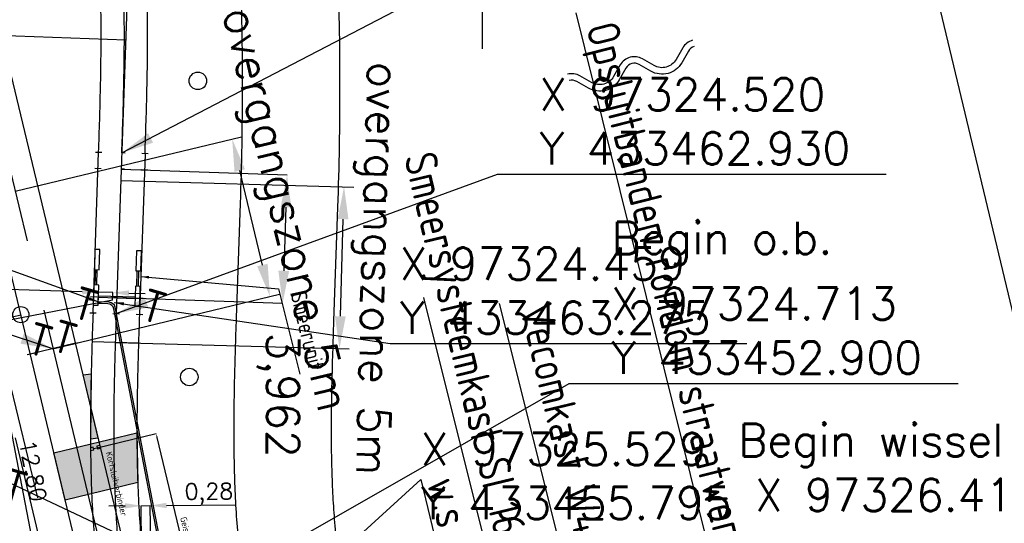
# Model space of a CAD drawing. Header units: millimetres. Extents: x 96940 to 101272, y 432237 to 434659.
# Tile 177 of 256: x 97322 to 97352, y 433456 to 433472. Entities that reach past the tile are written whole.
import ezdxf
from ezdxf.enums import TextEntityAlignment as Align

# ---------------------------------------------------------------- set-up
doc = ezdxf.new("R2010")
doc.units = ezdxf.units.MM
for name, pattern in [('CENTER', [35.225022, 22.015639, -4.403128, 4.403128, -4.403128]), ('DASHDOT', [25.4, 12.7, -6.35, 0, -6.35]), ('DASHED', [19.05, 12.7, -6.35])]:
    doc.linetypes.add(name, pattern=pattern)
for name, color, linetype in [('Ondergrond_Nieuw_IP', 8, 'Continuous'), ('R_A_COORDINAAT', 7, 'Continuous'), ('R_BL_T_N_MAST', 7, 'Continuous'), ('R_BN_N_Kabels_en_leidingen_maatvoering', 1, 'Continuous'), ('R_BN_T_LAS_met_halve_meter_aan_boog', 4, 'Continuous'), ('R_BN_T_N_CONSTRUCTIE', 7, 'Continuous'), ('R_BN_T_N_Hartspoor', 1, 'CENTER'), ('R_BN_T_N_HOOGTELIJN', 7, 'Continuous'), ('R_BN_T_N_Kokersysteem_laagspanning', 2, 'DASHED'), ('R_BN_T_N_Kokersysteem_signaal', 2, 'DASHDOT'), ('R_BN_T_N_Legplan_maatvoering', 1, 'Continuous'), ('R_BN_T_N_Noordpijl', 7, 'Continuous'), ('R_BN_T_N_Opsluitband', 1, 'Continuous'), ('R_BN_T_N_Retourstroomkabels', 2, 'Continuous'), ('R_BN_T_N_Smeerinstallatie_kabels_en_unit', 9, 'Continuous'), ('R_BN_T_N_Smeerinstallatie_kabels_en_unit_Maatvoering', 7, 'Continuous'), ('R_BN_T_N_Spoor', 3, 'Continuous'), ('R_BN_T_N_Tekst', 7, 'Continuous'), ('R_BN_T_N_Thermietlassen', 7, 'Continuous'), ('R_BN_T_N_Vecomwissel_20kmh', 7, 'Continuous'), ('R_BN_T_N_Vecomwissel_20mkh_Bemating_Tekst', 1, 'Continuous'), ('R_BN_T_N_Verkanting', 7, 'Continuous'), ('R_BN_T_N_Verkanting_Maatvoering', 7, 'Continuous')]:
    doc.layers.add(name, color=color, linetype=linetype)
doc.layers.add('R_BN_T_N_Coordinaten', color=7, linetype='Continuous', lineweight=25)
doc.layers.add('R_BN_T_N_Las', color=3, linetype='Continuous', lineweight=25)
doc.styles.add('ISO', font='iso.shx')
doc.styles.get("Standard").update_dxf_attribs({"font": 'romans.shx'})
doc.linetypes.add('dSV_BESCHOEIING_LINKS', pattern='A,3,[144,dSV.shx,S=0.1,R=0,X=0,Y=-0.1],2', length=5)
doc.dimstyles.new('RET 1-100', dxfattribs={"dimtxt": 150, "dimasz": 125, "dimexe": 0.1, "dimexo": 0, "dimgap": 50, "dimtad": 1, "dimdec": 0, "dimzin": 1, "dimtxsty": 'ISO', "dimcen": 0, "dimclrd": 1, "dimclre": 1, "dimclrt": 7, "dimaunit": 2, "dimadec": 4, "dimazin": 0, "dimtfac": 1, "dimtdec": 0, "dimtmove": 0, "dimatfit": 0, "dimfxl": 1, "dimarcsym": 0})
doc.dimstyles.new('RET 1-500', dxfattribs={"dimtxt": 1, "dimasz": 1, "dimexe": 0.3, "dimexo": 0, "dimgap": 0.3, "dimtad": 1, "dimdec": 3, "dimzin": 1, "dimtxsty": 'Standard', "dimcen": 0, "dimclrd": 1, "dimclre": 1, "dimclrt": 7, "dimaunit": 2, "dimadec": 4, "dimazin": 0, "dimtfac": 1, "dimtdec": 3, "dimtofl": 0, "dimtmove": 0, "dimatfit": 0, "dimfxl": 1, "dimarcsym": 0})
doc.dimstyles.get("Standard").update_dxf_attribs({"dimtxt": 0.18, "dimasz": 0.18, "dimexe": 0.18, "dimexo": 0.0625, "dimgap": 0.09, "dimtad": 0, "dimtih": 1, "dimtoh": 1, "dimdec": 4, "dimzin": 0, "dimdsep": 46, "dimtxsty": 'Standard', "dimcen": 0.09, "dimadec": 0, "dimazin": 0, "dimtfac": 1, "dimtdec": 4, "dimtofl": 0, "dimtmove": 0, "dimatfit": 3, "dimfxl": 1, "dimtolj": 1, "dimtzin": 0, "dimarcsym": 0})

# ---------------------------------------------------------------- blocks, each defined once
blk = doc.blocks.new('*D108')
at = {"layer": 'Defpoints', "color": 0, "transparency": 16777216}
for p in [(97328.101, 433468.32), (97321.396, 433466.71), (97322.564, 433461.848)]:
    blk.add_point(p, dxfattribs=at)
at = {"layer": 'R_BN_T_N_Verkanting_Maatvoering', "color": 1, "lineweight": -2, "transparency": 16777216}
for p, q in [((97321.396, 433466.71), (97328.393, 433468.39)), ((97329.035, 433464.431), (97328.335, 433467.348)), ((97322.564, 433461.848), (97329.561, 433463.529))]:
    blk.add_line(p, q, dxfattribs=at)
at = {"layer": 'R_BN_T_N_Verkanting_Maatvoering', "color": 1, "transparency": 16777216}
for points in [[(97328.497, 433467.387), (97328.173, 433467.309), (97328.101, 433468.32)], [(97329.197, 433464.47), (97328.873, 433464.392), (97329.269, 433463.459)]]:
    blk.add_solid(points, dxfattribs=at)
at = {"layer": 'R_BN_T_N_Verkanting_Maatvoering', "color": 7, "transparency": 16777216, "insert": (97329.625, 433466.115), "char_height": 1, "attachment_point": 5, "rotation": 283.5038}
blk.add_mtext('overgangszone 5m', dxfattribs=at)
blk = doc.blocks.new('*U120')
at = {"layer": 'R_BN_T_N_Retourstroomkabels', "color": 7}
blk.add_lwpolyline([(0, 0), (1.865, 0)], dxfattribs=at)
for centre in [(0, 0), (1.865, 0)]:
    blk.add_circle(centre, 0.25, dxfattribs=at)
blk = doc.blocks.new('Thermietlas')
at = {"layer": 'R_BN_T_N_Thermietlassen', "style": 'ISO'}
blk.add_text('T', height=1, dxfattribs=at).set_placement((-0.313, -0.611))
blk = doc.blocks.new('Las')
at = {"layer": 'R_BN_T_N_Las', "color": 7}
blk.add_line((-0.1, 0), (0.1, 0), dxfattribs=at)
blk = doc.blocks.new('*D176')
at = {"layer": 'Defpoints', "color": 0, "transparency": 16777216}
for p in [(97324.662, 433467.041), (97331.556, 433466.847), (97324.521, 433462.043)]:
    blk.add_point(p, dxfattribs=at)
at = {"layer": 'R_BN_T_N_Verkanting_Maatvoering', "color": 1, "lineweight": -2, "transparency": 16777216}
for p, q in [((97324.662, 433467.041), (97331.855, 433466.838)), ((97331.443, 433462.848), (97331.527, 433465.847)), ((97324.521, 433462.043), (97331.714, 433461.84))]:
    blk.add_line(p, q, dxfattribs=at)
at = {"layer": 'R_BN_T_N_Verkanting_Maatvoering', "color": 1, "transparency": 16777216}
for points in [[(97331.694, 433465.842), (97331.361, 433465.852), (97331.556, 433466.847)], [(97331.609, 433462.843), (97331.276, 433462.853), (97331.414, 433461.849)]]:
    blk.add_solid(points, dxfattribs=at)
at = {"layer": 'R_BN_T_N_Verkanting_Maatvoering', "color": 7, "transparency": 16777216, "insert": (97332.451, 433464.32), "char_height": 1, "attachment_point": 5, "rotation": 268.3817}
blk.add_mtext('overgangszone 5m', dxfattribs=at)
blk = doc.blocks.new('*D192')
at = {"layer": 'Defpoints', "color": 0, "transparency": 16777216}
for p in [(97325.752, 433459.232), (97323.933, 433458.792), (97325.87, 433450.691)]:
    blk.add_point(p, dxfattribs=at)
at = {"layer": 'R_BN_T_N_Vecomwissel_20mkh_Bemating_Tekst', "color": 1, "lineweight": -2, "transparency": 16777216}
for p, q in [((97323.933, 433458.792), (97325.752, 433459.232)), ((97327.68, 433451.257), (97325.782, 433459.11)), ((97325.87, 433450.691), (97327.71, 433451.136))]:
    blk.add_line(p, q, dxfattribs=at)
at = {"layer": 'R_BN_T_N_Vecomwissel_20mkh_Bemating_Tekst', "color": 1, "transparency": 16777216}
for points in [[(97325.802, 433459.115), (97325.761, 433459.105), (97325.752, 433459.232)], [(97327.701, 433451.262), (97327.66, 433451.252), (97327.71, 433451.136)]]:
    blk.add_solid(points, dxfattribs=at)
at = {"layer": 'R_BN_T_N_Vecomwissel_20mkh_Bemating_Tekst', "color": 7, "transparency": 16777216, "insert": (97326.905, 433455.226), "char_height": 0.2, "attachment_point": 5, "rotation": 283.5919, "style": 'ISO'}
blk.add_mtext('Geisoleerde stangen 8,33', dxfattribs=at)
blk = doc.blocks.new('*D222')
at = {"layer": 'Defpoints', "color": 0, "transparency": 16777216}
for p in [(97324.406, 433463.347), (97320.64, 433462.619), (97326.836, 433450.785)]:
    blk.add_point(p, dxfattribs=at)
at = {"layer": 'R_BN_T_N_Smeerinstallatie_kabels_en_unit_Maatvoering', "color": 1, "lineweight": -2, "transparency": 16777216}
for p, q in [((97324.406, 433463.347), (97320.64, 433462.619)), ((97322.976, 433450.547), (97320.735, 433462.128)), ((97326.836, 433450.785), (97323.071, 433450.056))]:
    blk.add_line(p, q, dxfattribs=at)
at = {"layer": 'R_BN_T_N_Smeerinstallatie_kabels_en_unit_Maatvoering', "color": 1, "transparency": 16777216}
for points in [[(97320.817, 433462.144), (97320.654, 433462.112), (97320.64, 433462.619)], [(97323.058, 433450.563), (97322.894, 433450.531), (97323.071, 433450.056)]]:
    blk.add_solid(points, dxfattribs=at)
at = {"layer": 'R_BN_T_N_Smeerinstallatie_kabels_en_unit_Maatvoering', "color": 7, "transparency": 16777216, "insert": (97321.875, 433458.067), "char_height": 0.5, "attachment_point": 5, "rotation": 280.9495}
blk.add_mtext('12,80', dxfattribs=at)
blk = doc.blocks.new('*D223')
at = {"layer": 'Defpoints', "color": 0, "transparency": 16777216}
for p in [(97323.973, 433463.592), (97323.966, 433463.36), (97324.406, 433463.347)]:
    blk.add_point(p, dxfattribs=at)
at = {"layer": 'R_BN_T_N_Smeerinstallatie_kabels_en_unit_Maatvoering', "color": 1, "lineweight": -2, "transparency": 16777216}
for p, q in [((97323.473, 433463.607), (97319.608, 433463.722)), ((97323.966, 433463.36), (97323.973, 433463.592)), ((97324.413, 433463.579), (97323.973, 433463.592)), ((97324.406, 433463.347), (97324.413, 433463.579)), ((97324.913, 433463.564), (97325.412, 433463.549))]:
    blk.add_line(p, q, dxfattribs=at)
at = {"layer": 'R_BN_T_N_Smeerinstallatie_kabels_en_unit_Maatvoering', "color": 1, "transparency": 16777216}
for points in [[(97323.476, 433463.69), (97323.471, 433463.524), (97323.973, 433463.592)], [(97324.915, 433463.647), (97324.91, 433463.481), (97324.413, 433463.579)]]:
    blk.add_solid(points, dxfattribs=at)
at = {"layer": 'R_BN_T_N_Smeerinstallatie_kabels_en_unit_Maatvoering', "color": 7, "transparency": 16777216, "insert": (97320.441, 433464.045), "char_height": 0.5, "attachment_point": 5, "rotation": 358.2908}
blk.add_mtext('0,44', dxfattribs=at)
blk = doc.blocks.new('*D227')
at = {"layer": 'Defpoints', "color": 0, "transparency": 16777216}
for p in [(97325.292, 433457.002), (97325.305, 433455.731), (97325.586, 433455.734)]:
    blk.add_point(p, dxfattribs=at)
at = {"layer": 'R_BN_T_N_Smeerinstallatie_kabels_en_unit_Maatvoering', "color": 1, "lineweight": -2, "transparency": 16777216}
for p, q in [((97324.792, 433456.997), (97324.292, 433456.992)), ((97325.292, 433457.002), (97325.573, 433457.005)), ((97325.305, 433455.731), (97325.292, 433457.002)), ((97325.586, 433455.734), (97325.573, 433457.005)), ((97326.073, 433457.01), (97328.197, 433457.032))]:
    blk.add_line(p, q, dxfattribs=at)
at = {"layer": 'R_BN_T_N_Smeerinstallatie_kabels_en_unit_Maatvoering', "color": 1, "transparency": 16777216}
for points in [[(97324.792, 433457.081), (97324.793, 433456.914), (97325.292, 433457.002)], [(97326.072, 433457.093), (97326.074, 433456.927), (97325.573, 433457.005)]]:
    blk.add_solid(points, dxfattribs=at)
at = {"layer": 'R_BN_T_N_Smeerinstallatie_kabels_en_unit_Maatvoering', "color": 7, "transparency": 16777216, "insert": (97327.382, 433457.371), "char_height": 0.5, "attachment_point": 5, "rotation": 0.578}
blk.add_mtext('0,28', dxfattribs=at)
blk = doc.blocks.new('N_PIJL')
at = {"layer": 'R_A_COORDINAAT'}
for points in [[(0, 7.803), (-0.783, 0.846), (-0.506, 0.815), (0.697, -0.634), (0.533, 0.818), (0.783, 0.846)], [(-0.549, 0.434), (-0.73, -1.176), (-1.007, -1.145), (-1.052, -1.552), (-1.073, -1.742), (-1.079, -1.794), (-1.08, -1.835), (-1.075, -1.895), (-1.064, -1.932), (-1.048, -1.976), (-1.03, -2.009), (-1.001, -2.05), (-0.975, -2.082), (-0.936, -2.116), (-0.9, -2.14), (-0.854, -2.164), (-0.793, -2.187), (-0.732, -2.196), (-0.65, -2.194), (-0.58, -2.177), (-0.518, -2.145), (-0.477, -2.122), (-0.454, -2.083), (-0.415, -2.044), (-0.384, -2.014), (-0.332, -1.975), (-0.275, -1.938), (-0.196, -1.906), (-0.14, -1.889), (-0.049, -1.876), (0.001, -1.875), (0.07, -1.88), (0.129, -1.89), (0.196, -1.912), (0.256, -1.94), (0.301, -1.963), (0.339, -1.99), (0.367, -2.012), (0.41, -2.051), (0.444, -2.089), (0.474, -2.115), (0.509, -2.14), (0.55, -2.163), (0.592, -2.179), (0.632, -2.19), (0.681, -2.195), (0.744, -2.194), (0.789, -2.188), (0.854, -2.164), (0.92, -2.13), (0.968, -2.093), (0.998, -2.059), (1.021, -2.023), (1.04, -1.991), (1.054, -1.954), (1.065, -1.928), (1.073, -1.891), (1.077, -1.853), (1.079, -1.815), (1.078, -1.78), (1.052, -1.552), (1.007, -1.145), (0.758, -1.173)]]:
    blk.add_hatch(color=256, dxfattribs=at).paths.add_polyline_path(points)
for p, q in [((0, 7.803), (-0.783, 0.846)), ((0.783, 0.846), (0, 7.803)), ((-0.783, 0.846), (-1.007, -1.145)), ((-1.007, -1.145), (-0.783, 0.846)), ((-0.783, 0.846), (-0.506, 0.815)), ((-0.783, 0.846), (-0.506, 0.815)), ((-0.506, 0.815), (0.697, -0.634)), ((-0.506, 0.815), (0.697, -0.634)), ((0.783, 0.846), (0.533, 0.818)), ((0.533, 0.818), (0.783, 0.846)), ((0.697, -0.634), (0.533, 0.818)), ((0.697, -0.634), (0.533, 0.818)), ((1.007, -1.145), (0.783, 0.846)), ((0.783, 0.846), (1.007, -1.145)), ((-0.878, 0), (-2.5, 0)), ((-0.73, -1.176), (-0.549, 0.434)), ((-0.73, -1.176), (-0.549, 0.434)), ((-0.549, 0.434), (0.758, -1.173)), ((-0.549, 0.434), (0.758, -1.173)), ((0.878, 0), (2.5, 0)), ((-1.007, -1.145), (-1.078, -1.78)), ((-1.052, -1.552), (-1.007, -1.145)), ((-1.007, -1.145), (-0.73, -1.176)), ((-1.007, -1.145), (-0.73, -1.176)), ((0.758, -1.173), (1.007, -1.145)), ((0.758, -1.173), (1.007, -1.145)), ((1.078, -1.78), (1.007, -1.145)), ((1.007, -1.145), (1.052, -1.552)), ((-1.08, -1.835), (-1.079, -1.794)), ((-1.079, -1.794), (-1.073, -1.742)), ((-1.073, -1.742), (-1.052, -1.552)), ((1.052, -1.552), (1.078, -1.78)), ((1.079, -1.815), (1.077, -1.853)), ((1.078, -1.78), (1.079, -1.815)), ((-1.075, -1.895), (-1.08, -1.835)), ((-1.064, -1.932), (-1.075, -1.895)), ((-1.048, -1.976), (-1.064, -1.932)), ((-1.03, -2.009), (-1.048, -1.976)), ((-1.001, -2.05), (-1.03, -2.009)), ((-0.975, -2.082), (-1.001, -2.05)), ((-0.936, -2.116), (-0.975, -2.082)), ((-0.9, -2.14), (-0.936, -2.116)), ((-0.854, -2.164), (-0.9, -2.14)), ((-0.793, -2.187), (-0.854, -2.164)), ((-0.732, -2.196), (-0.793, -2.187)), ((-0.65, -2.194), (-0.732, -2.196)), ((-0.58, -2.177), (-0.65, -2.194)), ((-0.518, -2.145), (-0.58, -2.177)), ((-0.477, -2.122), (-0.518, -2.145)), ((-0.454, -2.083), (-0.477, -2.122)), ((-0.415, -2.044), (-0.454, -2.083)), ((-0.384, -2.014), (-0.415, -2.044)), ((-0.332, -1.975), (-0.384, -2.014)), ((-0.275, -1.938), (-0.332, -1.975)), ((-0.196, -1.906), (-0.275, -1.938)), ((-0.14, -1.889), (-0.196, -1.906)), ((-0.049, -1.876), (-0.14, -1.889)), ((0.001, -1.875), (-0.049, -1.876)), ((0, -1.875), (0, -4.649)), ((0.07, -1.88), (0.001, -1.875)), ((0.129, -1.89), (0.07, -1.88)), ((0.196, -1.912), (0.129, -1.89)), ((0.256, -1.94), (0.196, -1.912)), ((0.301, -1.963), (0.256, -1.94)), ((0.339, -1.99), (0.301, -1.963)), ((0.367, -2.012), (0.339, -1.99)), ((0.41, -2.051), (0.367, -2.012)), ((0.444, -2.089), (0.41, -2.051)), ((0.474, -2.115), (0.444, -2.089)), ((0.509, -2.14), (0.474, -2.115)), ((0.55, -2.163), (0.509, -2.14)), ((0.592, -2.179), (0.55, -2.163)), ((0.632, -2.19), (0.592, -2.179)), ((0.681, -2.195), (0.632, -2.19)), ((0.744, -2.194), (0.681, -2.195)), ((0.789, -2.188), (0.744, -2.194)), ((0.854, -2.164), (0.789, -2.188)), ((0.92, -2.13), (0.854, -2.164)), ((0.968, -2.093), (0.92, -2.13)), ((0.998, -2.059), (0.968, -2.093)), ((1.021, -2.023), (0.998, -2.059)), ((1.04, -1.991), (1.021, -2.023)), ((1.054, -1.954), (1.04, -1.991)), ((1.065, -1.928), (1.054, -1.954)), ((1.073, -1.891), (1.065, -1.928)), ((1.077, -1.853), (1.073, -1.891))]:
    blk.add_line(p, q, dxfattribs=at)
for centre, radius, start, end in [((0, 0), 1.875, 111.3084, 235.85403), ((0, 0), 1.875, 0, 68.6916), ((0, 0), 1.875, 304.14597, 0), ((-0.705, -1.822), 0.375, 173.58121, 270), ((0.705, -1.822), 0.375, 270, 6.41879), ((-0.705, -1.822), 0.375, 270, 306.95226), ((-0.006, -2.454), 0.579, 38.60375, 144.95255), ((0.705, -1.822), 0.375, 226.25814, 270)]:
    blk.add_arc(centre, radius, start, end, dxfattribs=at)
blk = doc.blocks.new('water')
at = {"ltscale": 2}
for points in [[(-2, -0.3, 0.198912), (-1.788, -0.212), (-1.495, 0.081, -0.414214), (-0.505, 0.081), (-0.212, -0.212, 0.414214), (0.212, -0.212), (0.505, 0.081, -0.414214), (1.495, 0.081), (1.788, -0.212, 0.198912), (2, -0.3, 0.198912)], [(-2, -0.5, 0.198912), (-1.646, -0.354), (-1.354, -0.061, -0.414214), (-0.646, -0.061), (-0.354, -0.354, 0.414214), (0.354, -0.354), (0.646, -0.061, -0.414214), (1.354, -0.061), (1.646, -0.354, 0.198912), (2, -0.5, 0.198912)]]:
    blk.add_lwpolyline(points, format="xyb", dxfattribs=at)
blk = doc.blocks.new('*D686')
at = {"layer": 'Defpoints', "color": 0, "transparency": 16777216}
for p in [(97324.675, 433467.39), (97324.537, 433463.43), (97329.659, 433463.251)]:
    blk.add_point(p, dxfattribs=at)
at = {"layer": 'R_BN_T_N_Legplan_maatvoering', "color": 1, "lineweight": -2, "transparency": 16777216}
for p, q in [((97324.675, 433467.39), (97329.797, 433467.211)), ((97329.762, 433466.212), (97329.694, 433464.251)), ((97324.537, 433463.43), (97329.659, 433463.251))]:
    blk.add_line(p, q, dxfattribs=at)
at = {"layer": 'R_BN_T_N_Legplan_maatvoering', "color": 1, "transparency": 16777216}
for points in [[(97329.596, 433466.217), (97329.929, 433466.206), (97329.797, 433467.211)], [(97329.527, 433464.257), (97329.86, 433464.245), (97329.659, 433463.251)]]:
    blk.add_solid(points, dxfattribs=at)
at = {"layer": 'R_BN_T_N_Legplan_maatvoering', "color": 7, "transparency": 16777216, "insert": (97329.515, 433460.413), "char_height": 1, "attachment_point": 5, "rotation": 270}
blk.add_mtext('3,962', dxfattribs=at)

msp = doc.modelspace()

# ---------------------------------------------------------------- hatches: boundary and pattern name
at = {"layer": 'R_BN_T_N_Verkanting', "linetype": 'Continuous', "ltscale": 0.05}
for points in [[(97323.96195, 433459.0988), (97323.49493, 433461.04351), (97323.7461, 433461.071), (97323.72466, 433459.07116)], [(97322.59718, 433458.63644), (97325.15913, 433459.25169), (97325.18465, 433457.71517), (97322.94745, 433457.17791)]]:
    msp.add_hatch(color=256, dxfattribs=at).paths.add_polyline_path(points)

# ---------------------------------------------------------------- linework, layer by layer
for p, q in [((97323.7736, 433462.07065), (97325.2079, 433462.02591)), ((97323.26142, 433462.01587), (97321.86609, 433461.68078))]:
    msp.add_line(p, q)
at = {"layer": 'Ondergrond_Nieuw_IP', "linetype": 'dSV_BESCHOEIING_LINKS', "flags": 128}
msp.add_lwpolyline([(97339.209, 433484.709, 0.150899), (97336.695, 433483.257), (97331.73923, 433478.40701, 0.22876171), (97331.14879, 433476.77123, -0.01269396), (97331.31098, 433474.69592, -0.0042653), (97331.35348, 433473.73246, -0.0176126), (97331.35621, 433466.22065), (97331.2333, 433462.69613, 0.00104167), (97331.20145, 433461.72464, 0.00208334), (97331.17641, 433460.78095, 0.00312501), (97331.16166, 433459.86505, 0.00416669), (97331.1603, 433458.97702, 0.00520838), (97331.17512, 433458.11711, 0.00625053), (97331.20851, 433457.28568, 0.00727809), (97331.2624, 433456.48498, 0.00930615), (97331.34923, 433455.62271, 0.00730452), (97331.45651, 433454.82444, 0.00427622), (97331.57208, 433454.09319, 0.01759808), (97332.87891, 433447.66269), (97333.5823, 433444.73375, 0.00104167), (97333.81124, 433443.78908, 0.00208333), (97334.03932, 433442.87303), (97334.03892, 433442.87293, 0.10381856), (97353.06959, 433403.98234, 0.11416434), (97375.92485, 433385.4444, 0.45297152), (97378.69838, 433386.60566), (97381.44962, 433394.80778, 0.14063084), (97381.49838, 433395.90993), (97378.523, 433408.325)], format="xyb", dxfattribs=at)
at = {"layer": 'Ondergrond_Nieuw_IP'}
msp.add_lwpolyline([(97364.597, 433411.29), (97361.336, 433424.9), (97347.939, 433480.81), (97360.385, 433483.77), (97362.692, 433474.226)], dxfattribs=at)
at = {"layer": 'Ondergrond_Nieuw_IP', "linetype": 'Continuous'}
msp.add_lwpolyline([(97331.13124, 433442.13609, -0.00208334), (97330.89712, 433443.07641, -0.00104167), (97330.66523, 433444.03322), (97329.96185, 433446.96216, -0.01759808), (97328.61297, 433453.59954, -0.00427622), (97328.48939, 433454.38147, -0.00730453), (97328.37044, 433455.26661, -0.00930615), (97328.27242, 433456.23998, -0.00727808), (97328.21267, 433457.12782, -0.00625053), (97328.17626, 433458.03419, -0.00520838), (97328.16037, 433458.95659, -0.00416669), (97328.1618, 433459.89462, -0.00312501), (97328.17716, 433460.84802, -0.00208334), (97328.20286, 433461.8167, -0.00104167), (97328.23512, 433462.80068), (97328.35803, 433466.32521, 0.01739726), (97328.35852, 433473.53653)], format="xyb", dxfattribs=at)
at = {"layer": 'R_BL_T_N_MAST'}
for centre in [(97327.04171, 433470.11309), (97326.77602, 433460.97325)]:
    msp.add_circle(centre, 0.27, dxfattribs=at)
at = {"layer": 'R_BN_T_LAS_met_halve_meter_aan_boog'}
for p, q in [((97323.85839, 433467.41808), (97324.05826, 433467.41111)), ((97324.77533, 433467.3861), (97324.67539, 433467.38959)), ((97325.49239, 433467.3611), (97325.29251, 433467.36807)), ((97323.7203, 433463.45843), (97323.92018, 433463.45146)), ((97324.43737, 433463.43342), (97324.53731, 433463.42994)), ((97325.35431, 433463.40144), (97325.15443, 433463.40841))]:
    msp.add_line(p, q, dxfattribs=at)
at = {"layer": 'R_BN_T_N_CONSTRUCTIE', "linetype": 'Continuous', "ltscale": 0.05}
for p, q in [((97323.87581, 433467.91778), (97324.07569, 433467.91081)), ((97324.79275, 433467.8858), (97324.69281, 433467.88929)), ((97325.50982, 433467.8608), (97325.30994, 433467.86777)), ((97323.70288, 433462.95873), (97323.90276, 433462.95176)), ((97324.41994, 433462.93372), (97324.61982, 433462.92675)), ((97325.13701, 433462.90872), (97325.33688, 433462.90175))]:
    msp.add_line(p, q, dxfattribs=at)
at = {"layer": 'R_BN_T_N_Hartspoor', "ltscale": 0.5}
msp.add_line((97289.3774, 433600.03869), (97327.05051, 433443.16514), dxfattribs=at)
at = {"layer": 'R_BN_T_N_Hartspoor', "linetype": 'Continuous', "ltscale": 0.05}
msp.add_line((97324.95742, 433475.47727), (97324.51988, 433462.93024), dxfattribs=at)
msp.add_lwpolyline([(97324.69281, 433467.88929, 0.00104167), (97324.72558, 433468.88875, 0.00208334), (97324.7521, 433469.88839, 0.00312501), (97324.76821, 433470.88826, 0.00416669), (97324.76974, 433471.88824, 0.00520838), (97324.75251, 433472.88808, 0.00625008), (97324.71238, 433473.88725, 0.0072918), (97324.64521, 433474.88495)], format="xyb", dxfattribs=at)
at = {"layer": 'R_BN_T_N_Hartspoor', "ltscale": 0.05}
msp.add_lwpolyline([(97324.51988, 433462.93024, 0.00104167), (97324.48711, 433461.93078, 0.00208334), (97324.46059, 433460.93113, 0.00312501), (97324.44448, 433459.93127, 0.00416669), (97324.44296, 433458.93128, 0.00520838), (97324.46018, 433457.93145, 0.00625008), (97324.50031, 433456.93228, 0.0072918), (97324.56748, 433455.93457)], format="xyb", dxfattribs=at)
at = {"layer": 'R_BN_T_N_HOOGTELIJN', "linetype": 'Continuous', "ltscale": 0.05}
msp.add_line((97294.74555, 433472.43334), (97324.81471, 433471.38475), dxfattribs=at)
at = {"layer": 'R_BN_T_N_Kokersysteem_laagspanning', "ltscale": 0.3}
msp.add_line((97326.09896, 433440.5753), (97313.0424, 433494.94374), dxfattribs=at)
at = {"layer": 'R_BN_T_N_Kokersysteem_signaal', "color": 2, "linetype": 'DASHDOT', "ltscale": 0.3}
msp.add_line((97325.89931, 433440.37883), (97312.80904, 433494.8877), dxfattribs=at)
at = {"layer": 'R_BN_T_N_Smeerinstallatie_kabels_en_unit', "color": 9}
for p, q in [((97323.86239, 433464.91136), (97323.8439, 433464.29164)), ((97324.01233, 433464.90689), (97323.86239, 433464.91136)), ((97323.99384, 433464.28716), (97324.01233, 433464.90689)), ((97325.14682, 433464.87303), (97325.12833, 433464.25331)), ((97325.29676, 433464.86856), (97325.14682, 433464.87303)), ((97325.27826, 433464.24883), (97325.29676, 433464.86856)), ((97323.8439, 433464.29164), (97323.99384, 433464.28716)), ((97323.87153, 433463.81387), (97323.88576, 433464.29054)), ((97323.92187, 433463.81222), (97323.9361, 433464.28889)), ((97325.12833, 433464.25331), (97325.27826, 433464.24883)), ((97325.15596, 433463.77555), (97325.17018, 433464.25222)), ((97325.2063, 433463.77389), (97325.22053, 433464.25056)), ((97323.82967, 433463.81477), (97323.81118, 433463.19505)), ((97323.97961, 433463.8103), (97323.82967, 433463.81477)), ((97323.96111, 433463.19058), (97323.97961, 433463.8103)), ((97325.1141, 433463.77645), (97325.09561, 433463.15672)), ((97325.26403, 433463.77197), (97325.1141, 433463.77645)), ((97325.24554, 433463.15225), (97325.26403, 433463.77197)), ((97324.29946, 433463.28), (97323.96408, 433463.29001)), ((97325.10255, 433463.38932), (97323.96805, 433463.42318)), ((97325.10403, 433463.43925), (97323.96954, 433463.47311)), ((97323.81118, 433463.19505), (97323.96111, 433463.19058)), ((97324.25991, 433463.23111), (97323.96259, 433463.23998)), ((97325.09561, 433463.15672), (97325.24554, 433463.15225))]:
    msp.add_line(p, q, dxfattribs=at)
at = {"layer": 'R_BN_T_N_Smeerinstallatie_kabels_en_unit'}
for p, q in [((97326.77913, 433450.97759), (97324.44841, 433463.0779)), ((97326.83623, 433450.95341), (97324.48796, 433463.12679))]:
    msp.add_line(p, q, dxfattribs=at)
for centre in [(97324.29349, 433463.08009), (97324.25394, 433463.0312)]:
    msp.add_arc(centre, 0.2, 13.503832, 88.290759, dxfattribs=at)
at = {"layer": 'R_BN_T_N_Spoor'}
for p, q in [((97327.74817, 433443.33269), (97295.6627, 433576.93893)), ((97326.35284, 433442.9976), (97294.26737, 433576.60384))]:
    msp.add_line(p, q, dxfattribs=at)
at = {"layer": 'R_BN_T_N_Spoor', "linetype": 'Continuous', "ltscale": 0.05}
for p, q in [((97323.80282, 433462.95524), (97323.97575, 433467.91429)), ((97325.40988, 433467.86428), (97325.23694, 433462.90523))]:
    msp.add_line(p, q, dxfattribs=at)
for points in [[(97323.97575, 433467.91429, 0.00104167), (97324.00842, 433468.91077, 0.00208334), (97324.03478, 433469.90443, 0.00312501), (97324.05075, 433470.89533, 0.00416669), (97324.05225, 433471.88336, 0.00520838), (97324.03529, 433472.86825, 0.00625008), (97323.99588, 433473.84949, 0.0072918), (97323.93011, 433474.82632)], [(97325.40988, 433467.86428, 0.00104167), (97325.44275, 433468.86673, 0.00208334), (97325.46943, 433469.87235, 0.00312501), (97325.48568, 433470.88118, 0.00416669), (97325.48722, 433471.89313, 0.00520838), (97325.46974, 433472.90791, 0.00625008), (97325.42889, 433473.925, 0.0072918), (97325.36031, 433474.94358)]]:
    msp.add_lwpolyline(points, format="xyb", dxfattribs=at)
at = {"layer": 'R_BN_T_N_Spoor', "color": 3}
for points in [[(97323.80282, 433462.95524, 0.00104167), (97323.76995, 433461.95279, 0.00208334), (97323.74327, 433460.94717, 0.00312501), (97323.72702, 433459.93834, 0.00416669), (97323.72547, 433458.9264, 0.00520838), (97323.74296, 433457.91162, 0.00625008), (97323.78381, 433456.89453, 0.0072918), (97323.85238, 433455.87594)], [(97325.23694, 433462.90523, 0.00104167), (97325.20427, 433461.90876, 0.00208334), (97325.17791, 433460.91509, 0.00312501), (97325.16195, 433459.92419, 0.00416669), (97325.16044, 433458.93617, 0.00520838), (97325.17741, 433457.95128, 0.00625008), (97325.21682, 433456.97003, 0.0072918), (97325.28258, 433455.9932)]]:
    msp.add_lwpolyline(points, format="xyb", dxfattribs=at)
at = {"layer": 'R_BN_T_N_Vecomwissel_20kmh'}
for p, q in [((97323.80804, 433458.81299), (97323.72637, 433458.79324)), ((97323.83154, 433458.71579), (97323.73434, 433458.69229)), ((97323.83154, 433458.71579), (97323.80804, 433458.81299)), ((97323.82076, 433458.76462), (97323.93307, 433458.79178)), ((97324.01852, 433458.86388), (97323.92132, 433458.84038)), ((97323.92132, 433458.84038), (97323.94482, 433458.74318)), ((97324.04202, 433458.76668), (97323.94482, 433458.74318))]:
    msp.add_line(p, q, dxfattribs=at)
at = {"layer": 'R_BN_T_N_Verkanting', "linetype": 'Continuous', "ltscale": 0.05}
for points in [[(97323.96195, 433459.0988), (97323.49493, 433461.04351), (97323.7461, 433461.071), (97323.72466, 433459.07116)], [(97322.59718, 433458.63644), (97325.15913, 433459.25169), (97325.18465, 433457.71517), (97322.94745, 433457.17791)]]:
    msp.add_lwpolyline(points, close=True, dxfattribs=at)

# ---------------------------------------------------------------- block references
at = {"layer": 'Ondergrond_Nieuw_IP', "rotation": 195.1906358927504}
msp.add_blockref('water', (97340.52347, 433470.3586), dxfattribs=at)
at = {"layer": 'R_BN_T_N_Las', "color": 0, "linetype": 'ByBlock', "lineweight": -2}
for p, rotation in [((97323.26142, 433462.01587), 13.50383220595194), ((97321.86609, 433461.68078), 193.5038322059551)]:
    msp.add_blockref('Las', p, dxfattribs=dict(at, rotation=rotation))
at = {"layer": 'R_BN_T_N_Noordpijl', "color": 0, "linetype": 'ByBlock', "lineweight": -2, "xscale": 0.5, "yscale": 0.5, "zscale": 0.5}
msp.add_blockref('N_PIJL', (97335.81862, 433473.42891), dxfattribs=at)
at = {"layer": 'R_BN_T_N_Retourstroomkabels', "color": 0, "linetype": 'ByBlock', "lineweight": -2, "rotation": 13.50383220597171}
msp.add_blockref('*U120', (97319.7604, 433462.4622), dxfattribs=at)
at = {"layer": 'R_BN_T_N_Thermietlassen', "color": 0, "linetype": 'ByBlock', "rotation": 343.8}
for p in [(97323.56601, 433463.33663), (97325.6722, 433463.27068), (97322.15903, 433462.236), (97322.91494, 433462.3126), (97321.37923, 433457.7267)]:
    msp.add_blockref('Thermietlas', p, dxfattribs=at)

# ---------------------------------------------------------------- texts
at = {"layer": 'R_BN_N_Kabels_en_leidingen_maatvoering', "color": 7, "char_height": 1, "attachment_point": 7}
for s, insert in [('X 97324.459\\PY 433463.275', (97333.27948, 433462.30444)), ('X 97325.529\\PY 433455.795', (97333.92796, 433456.58462))]:
    msp.add_mtext(s, dxfattribs=dict(at, insert=insert))
at = {"layer": 'R_BN_T_N_Coordinaten', "color": 7}
for s, p in [('Begin o.b.', (97339.82177, 433464.76809)), ('Begin wissel', (97343.73216, 433458.52637))]:
    msp.add_text(s, height=1, dxfattribs=at).set_placement(p)
at = {"layer": 'R_BN_T_N_Coordinaten', "color": 7, "char_height": 1, "attachment_point": 7}
for s, insert in [('X 97324.520\\PY 433462.930', (97337.59136, 433467.52958)), ('X 97324.713\\PY 433452.900', (97339.80538, 433461.07228)), ('X 97326.417\\PY 433445.802', (97344.25018, 433455.16755))]:
    msp.add_mtext(s, dxfattribs=dict(at, insert=insert))
at = {"layer": 'R_BN_T_N_Opsluitband', "color": 7, "linetype": 'Continuous', "ltscale": 0.05, "style": 'ISO', "width": 0.9}
msp.add_text('Opsluitbanden rondom straatwerk ', height=1, rotation=284.140349, dxfattribs=at).set_placement((97339.50726, 433471.90131), align=Align.MIDDLE_LEFT)
at = {"layer": 'R_BN_T_N_Smeerinstallatie_kabels_en_unit', "linetype": 'Continuous', "ltscale": 0.05, "style": 'ISO', "width": 0.9}
msp.add_text('Smeerunit', height=0.5, rotation=283.503832, dxfattribs=at).set_placement((97330.1404, 433463.59586), align=Align.MIDDLE_LEFT)
at = {"layer": 'R_BN_T_N_Tekst', "linetype": 'Continuous', "ltscale": 0.05, "style": 'ISO', "width": 0.9}
for s, p in [('Smeersysteemkast SI 16-01', (97333.88296, 433467.87948)), ('Vecomkast W42', (97337.45996, 433463.22712)), ('w.s.a.', (97334.59344, 433457.85118))]:
    msp.add_text(s, height=1, rotation=283.503832, dxfattribs=at).set_placement(p, align=Align.MIDDLE_LEFT)
at = {"layer": 'R_BN_T_N_Vecomwissel_20mkh_Bemating_Tekst', "color": 7, "style": 'ISO', "width": 0.9}
msp.add_text('Kortsluitverbinder', height=0.2, rotation=283.59193, dxfattribs=at).set_placement((97324.1936, 433458.64409))

# ---------------------------------------------------------------- dimensions: what is measured, and where the dimension line sits
at = {"layer": 'R_BN_T_N_Legplan_maatvoering', "color": 1}
dim = msp.add_linear_dim(base=(97329.65894, 433463.25133), p1=(97324.67539, 433467.38959), p2=(97324.53731, 433463.42994), angle=268.002772, dimstyle='RET 1-500', override={"dimexe": 0, "dimzin": 0, "dimtmove": 2, "dimatfit": 2}, dxfattribs=at)
dim.commit()
dim.dimension.update_dxf_attribs({"geometry": '*D686', "text_midpoint": (97329.51479, 433460.41267), "dimtype": 161, "text_rotation": 270})
at = {"layer": 'R_BN_T_N_Smeerinstallatie_kabels_en_unit_Maatvoering'}
for base, p1, p2, angle, picture, middle in [((97323.9731, 433463.59217), (97324.40594, 433463.34719), (97323.96618, 433463.36031), 178.290759, '*D223', (97320.43113, 433463.69786)), ((97320.64042, 433462.61869), (97326.83632, 433450.78486), (97324.40594, 433463.34719), 100.949514, '*D222', (97321.53384, 433458.00074)), ((97325.29243, 433457.00226), (97325.58616, 433455.7341), (97325.30525, 433455.73127), 180.578015, '*D227', (97327.38515, 433457.02337))]:
    dim = msp.add_linear_dim(base=base, p1=p1, p2=p2, angle=angle, dimstyle='RET 1-500', override={"dimtxt": 0.5, "dimasz": 0.5, "dimexe": 0, "dimgap": 0.05, "dimdec": 2, "dimzin": 0, "dimtofl": 1, "dimatfit": 2}, dxfattribs=at)
    dim.commit()
    dim.dimension.update_dxf_attribs({"geometry": picture, "text_midpoint": middle, "dimtype": 161})
at = {"layer": 'R_BN_T_N_Vecomwissel_20mkh_Bemating_Tekst'}
dim = msp.add_linear_dim(base=(97325.75233, 433459.23163), p1=(97325.8704, 433450.69113), p2=(97323.93307, 433458.79178), angle=103.59193, text='Geisoleerde stangen <>', dimstyle='RET 1-100', override={"dimtxt": 0.2, "dimasz": 0.125, "dimexe": 0, "dimgap": 0.05, "dimdec": 2}, dxfattribs=at)
dim.commit()
dim.dimension.update_dxf_attribs({"geometry": '*D192', "text_midpoint": (97326.90459, 433455.2257)})
at = {"layer": 'R_BN_T_N_Verkanting_Maatvoering'}
for base, p1, p2, angle, picture, middle in [((97328.10139, 433468.32034), (97322.56375, 433461.84832), (97321.3962, 433466.71009), 103.503832, '*D108', (97328.68516, 433465.88946)), ((97331.55555, 433466.84653), (97324.52128, 433462.04326), (97324.66248, 433467.04127), 88.381747, '*D176', (97331.48495, 433464.34753))]:
    dim = msp.add_linear_dim(base=base, p1=p1, p2=p2, angle=angle, text='overgangszone <>m', dimstyle='RET 1-500', override={"dimdec": 0}, dxfattribs=at)
    dim.commit()
    dim.dimension.update_dxf_attribs({"geometry": picture, "text_midpoint": middle, "dimtype": 161})

# ---------------------------------------------------------------- leaders
at = {"layer": 'R_BN_N_Kabels_en_leidingen_maatvoering', "color": 1, "annotation_type": 0, "has_hookline": 1}
for points, hookline_direction, text_width in [([(97323.96408, 433463.29001), (97316.86306, 433465.85382), (97316.56306, 433465.85382)], 1, 10.71429), ([(97324.45933, 433463.27523), (97332.97948, 433462.00444)], 0, 10.71429), ([(97325.30076, 433455.78107), (97318.52651, 433458.97216), (97318.22651, 433458.97216)], 1, 10.42857)]:
    msp.add_leader(points, dimstyle='RET 1-500', override={"dimasz": 0.3, "dimexe": 0, "dimzin": 0, "dimtofl": 1, "dimatfit": 2}, dxfattribs=dict(at, hookline_direction=hookline_direction, text_width=text_width))
at = {"layer": 'R_BN_T_N_Coordinaten', "annotation_type": 0, "has_hookline": 1}
for points, hookline_direction, text_width in [([(97324.69281, 433467.88929), (97336.53882, 433474.0647), (97337.53882, 433474.0647)], 0, 10.66667), ([(97324.51988, 433462.93024), (97336.29136, 433467.22958), (97337.29136, 433467.22958)], 0, 10.71429), ([(97322.56375, 433461.84831), (97316.06569, 433463.96945), (97315.06569, 433463.96945)], 1, 10.71429), ([(97324.71271, 433452.89989), (97338.50538, 433460.77228), (97339.50538, 433460.77228)], 0, 10.71429)]:
    msp.add_leader(points, dimstyle='RET 1-500', override={"dimexe": 0, "dimzin": 0, "dimtofl": 1, "dimatfit": 2}, dxfattribs=dict(at, hookline_direction=hookline_direction, text_width=text_width))
at = {"layer": 'R_BN_T_N_Opsluitband', "color": 1, "linetype": 'Continuous', "ltscale": 0.05}
msp.add_leader([(97327.86755, 433449.40518), (97343.02646, 433454.87933), (97338.72229, 433472.21709)], dimstyle='Standard', override={"dimasz": 1}, dxfattribs=at)
at = {"layer": 'R_BN_T_N_Smeerinstallatie_kabels_en_unit', "color": 1, "linetype": 'Continuous', "ltscale": 0.05}
msp.add_leader([(97325.27766, 433464.07281), (97329.53227, 433463.70076), (97330.18783, 433461.06528)], dimstyle='Standard', override={"dimasz": 0.25}, dxfattribs=at)
at = {"layer": 'R_BN_T_N_Tekst', "color": 1, "linetype": 'Continuous', "ltscale": 0.05}
for points in [[(97327.56941, 433450.96514), (97336.30323, 433454.31901), (97334.02353, 433463.43266)], [(97327.7432, 433450.02113), (97338.64076, 433454.12817), (97336.36105, 433463.24183)], [(97327.23587, 433451.71708), (97333.92334, 433457.81338), (97334.53809, 433455.28178)]]:
    msp.add_leader(points, dimstyle='Standard', override={"dimasz": 1}, dxfattribs=at)

doc.saveas('drawing.dxf')
